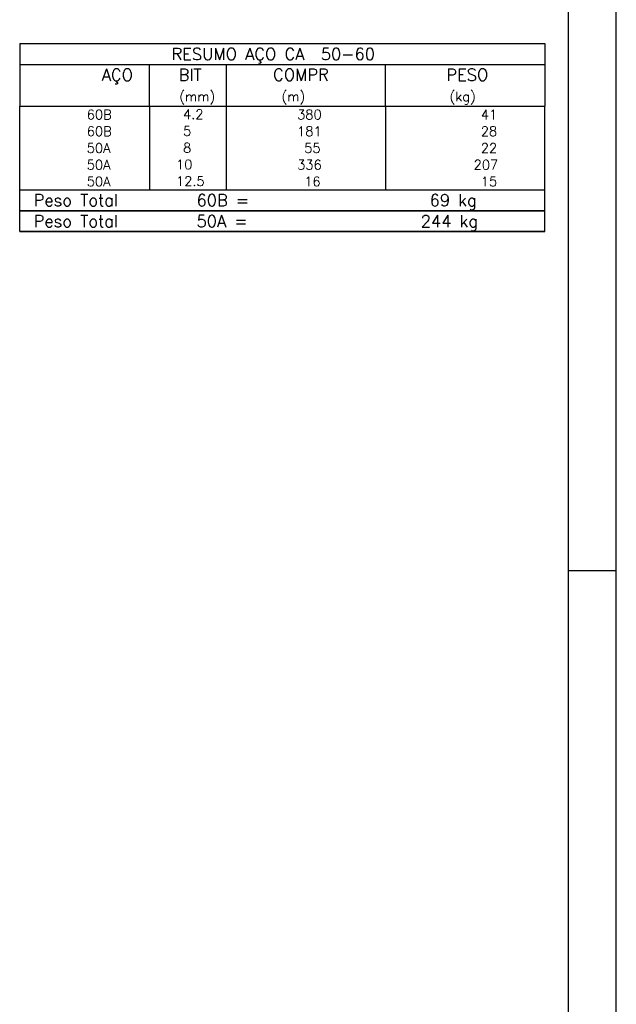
# Model space of a CAD drawing. Extents: x 0 to 119, y 0 to 84.
# Tile 6 of 10: x 106 to 119, y 21 to 41. Entities that reach past the tile are written whole.
import ezdxf

# ---------------------------------------------------------------- set-up
doc = ezdxf.new("R2010")
doc.units = 0
for name, color, linetype in [('1', 1, 'CONTINUOUS'), ('2', 2, 'CONTINUOUS'), ('8', 8, 'CONTINUOUS')]:
    doc.layers.add(name, color=color, linetype=linetype)
doc.styles.get("Standard").update_dxf_attribs({"font": 'ROMANS.SHX'})

msp = doc.modelspace()

# ---------------------------------------------------------------- linework, layer by layer
at = {"layer": '1', "linetype": 'CONTINUOUS'}
for p, q in [((118.900002, 0), (118.900002, 84.099998)), ((117.900002, 29.700001), (118.900002, 29.700001))]:
    msp.add_line(p, q, dxfattribs=at)
at = {"layer": '2', "linetype": 'CONTINUOUS'}
for p, q in [((106.4, 40.737516), (106.4, 39.425016)), ((106.4, 40.737516), (117.4, 40.737516)), ((117.4, 40.737516), (117.4, 39.425016)), ((106.4, 40.300016), (117.4, 40.300016)), ((109.12, 39.425016), (109.12, 40.300016)), ((110.73, 39.425016), (110.73, 40.300016)), ((114.065, 39.425016), (114.065, 40.300016)), ((106.4, 39.425016), (117.4, 39.425016)), ((106.4, 39.075015), (106.4, 39.425016)), ((109.12, 39.425016), (109.12, 39.075016)), ((110.73, 39.075015), (110.73, 39.425016)), ((114.065, 39.425016), (114.065, 39.075015)), ((117.4, 39.075015), (117.4, 39.425016)), ((106.4, 38.725015), (106.4, 39.075015)), ((109.12, 39.075015), (109.12, 38.725016)), ((110.73, 38.725015), (110.73, 39.075015)), ((114.065, 39.075015), (114.065, 38.725015)), ((117.4, 38.725015), (117.4, 39.075015)), ((106.4, 38.375015), (106.4, 38.725015)), ((109.12, 38.725015), (109.12, 38.375015)), ((110.73, 38.375015), (110.73, 38.725015)), ((114.065, 38.725015), (114.065, 38.375015)), ((117.4, 38.375015), (117.4, 38.725015)), ((106.4, 38.025014), (106.4, 38.375015)), ((109.12, 38.375015), (109.12, 38.025015)), ((110.73, 38.025014), (110.73, 38.375015)), ((114.065, 38.375015), (114.065, 38.025014)), ((117.4, 38.025014), (117.4, 38.375015)), ((106.4, 37.675014), (106.4, 38.025014)), ((109.12, 38.025014), (109.12, 37.675014)), ((110.73, 37.675014), (110.73, 38.025014)), ((114.065, 38.025014), (114.065, 37.675014)), ((117.4, 37.675014), (117.4, 38.025014)), ((106.4, 37.675014), (117.4, 37.675014)), ((106.4, 37.237514), (106.4, 37.675014)), ((106.4, 37.675014), (117.4, 37.675014)), ((117.4, 37.237514), (117.4, 37.675014)), ((117.4, 37.237514), (106.4, 37.237514)), ((106.4, 36.800014), (106.4, 37.237514)), ((106.4, 37.237514), (117.4, 37.237514)), ((117.4, 36.800014), (117.4, 37.237514)), ((117.4, 36.800014), (106.4, 36.800014)), ((106.4, 36.800014), (117.4, 36.800014))]:
    msp.add_line(p, q, dxfattribs=at)
at = {"layer": '8', "linetype": 'CONTINUOUS'}
msp.add_line((117.900002, 1), (117.900002, 83.099998), dxfattribs=at)

# ---------------------------------------------------------------- texts
at = {"layer": '2', "linetype": 'CONTINUOUS'}
for s, height, p in [('RESUMO AÇO CA  50-60', 0.25, (109.580497, 40.393766)), ('AÇO', 0.25, (108.11958, 39.956266)), ('COMPR', 0.25, (111.708841, 39.959867)), ('PESO', 0.25, (115.33784, 39.959867)), ('BIT', 0.25, (109.73, 39.956266)), ('(mm)', 0.2, (109.743861, 39.528766)), ('(m)', 0.2, (111.886146, 39.528766)), ('(kg)', 0.2, (115.406442, 39.528766)), ('     60B', 0.2, (107.059661, 39.150016)), ('    4.2', 0.2, (109.226542, 39.15606)), ('     380', 0.2, (111.467658, 39.150016)), ('     41', 0.2, (115.315265, 39.150016)), ('     60B', 0.2, (107.059661, 38.800015)), ('    5  ', 0.2, (109.226542, 38.806059)), ('     181', 0.2, (111.467658, 38.800016)), ('     28', 0.2, (115.315265, 38.800016)), ('     50A', 0.2, (107.059661, 38.450015)), ('    8  ', 0.2, (109.226542, 38.456059)), ('      55', 0.2, (111.467658, 38.450015)), ('     22', 0.2, (115.315265, 38.450015)), ('     50A', 0.2, (107.059661, 38.100015)), ('   10  ', 0.2, (109.226542, 38.106059)), ('     336', 0.2, (111.467658, 38.100015)), ('    207', 0.2, (115.315265, 38.100015)), ('     50A', 0.2, (107.059661, 37.750014)), ('   12.5', 0.2, (109.226542, 37.756058)), ('      16', 0.2, (111.467658, 37.750015)), ('     15', 0.2, (115.315265, 37.750015)), ('Peso Total        60B =', 0.25, (106.692829, 37.331264)), ('     69 kg', 0.25, (114.057004, 37.331264)), ('Peso Total        50A =', 0.25, (106.692829, 36.893764)), ('    244 kg', 0.25, (114.057004, 36.893764))]:
    msp.add_text(s, height=height, dxfattribs=at).set_placement(p)

doc.saveas('drawing.dxf')
